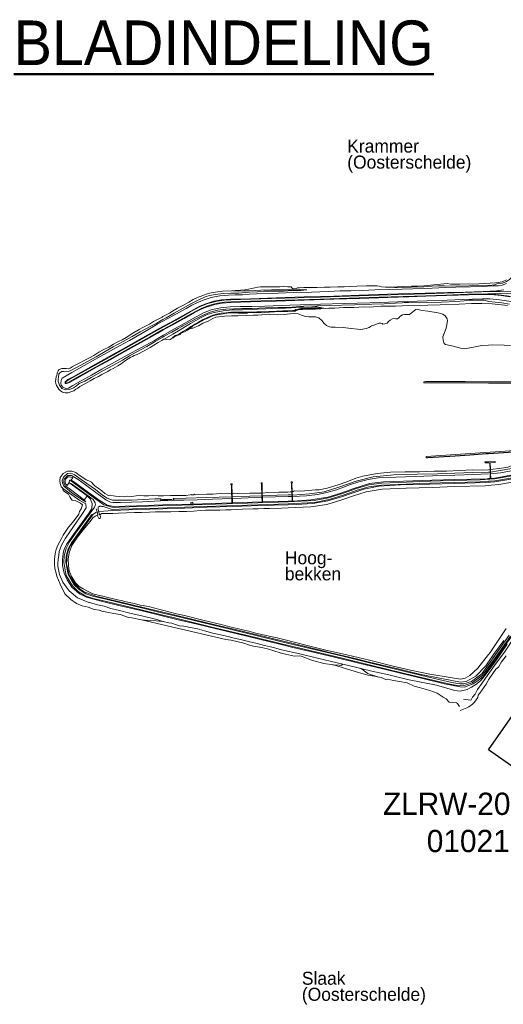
# Model space of a CAD drawing. Header units: metres. Extents: x 68432 to 72035, y 406848 to 409791.
# Tile 1 of 13: x 68432 to 69637, y 407312 to 409764. Entities that reach past the tile are written whole.
import ezdxf

# ---------------------------------------------------------------- set-up
doc = ezdxf.new("R2010")
doc.units = ezdxf.units.M
for name, color, linetype, lineweight in [('B-GEO-OG-OVLIJNOBJ-G', 253, 'Continuous', 0), ('B-GEO-OG-VERH_kntgesl-G', 253, 'Continuous', 0), ('B-GEO-OG-VERH_kntopen-G', 253, 'Continuous', 0), ('BS-Poldernaam', 42, 'Continuous', 35), ('Teksthoogte 5-0mm', 4, 'Continuous', 53), ('TL-2.5mm Tekst', 7, 'Continuous', 25), ('TL-3.5mm Tekst', 3, 'Continuous', 35), ('TL-5.0mm Tekst', 4, 'Continuous', 50)]:
    doc.layers.add(name, color=color, linetype=linetype, lineweight=lineweight)
doc.styles.add('StagCAD', font='StagCAD.ttf')

# ---------------------------------------------------------------- blocks, each defined once
blk = doc.blocks.new('TITEL')
at = {"layer": 'TL-2.5mm Tekst', "style": 'StagCAD', "width": 0.96}
blk.add_attdef('SCHAAL', (0, -5.89), '', height=2.5, dxfattribs=at)
at = {"layer": 'TL-5.0mm Tekst', "style": 'StagCAD', "width": 0.96}
blk.add_attdef('OMSCHRIJVING', (0, 0), '', height=5, dxfattribs=at)
blk = doc.blocks.new('poldernaam')
at = {"layer": 'BS-Poldernaam', "style": 'StagCAD'}
blk.add_attdef('POLDER', (0, 0), '', height=3.25, dxfattribs=at)

msp = doc.modelspace()

# ---------------------------------------------------------------- linework, layer by layer
at = {"color": 1, "lineweight": -3}
msp.add_lwpolyline([(70059.481, 408602.442), (70442.025, 408334.581), (69982.59, 407678.441), (69600.046, 407946.301)], close=True, dxfattribs=at)
at = {"layer": 'B-GEO-OG-OVLIJNOBJ-G'}
for points in [[(69671.264, 409155.264), (69671.56, 409148.16), (69671.152, 409143.456), (69669.808, 409137.088), (69661.296, 409125.664), (69652.936, 409117.248), (69644.88, 409112.096), (69635.544, 409107.904), (69626.48, 409107.04), (69620.752, 409105.92), (69615, 409103.808), (69608.64, 409102.624), (69594.352, 409102.304)], [(68789.268, 409013.136), (68814.08, 409026.304), (68847.056, 409044.736), (68861.552, 409053.056), (68871.696, 409058.176), (68889.56, 409065.92), (68909.696, 409072.288), (68930.752, 409076.64), (68952.544, 409078.208), (68969.048, 409079.04), (68987.24, 409079.232), (69005.072, 409080.576), (69022.704, 409081.216), (69076.744, 409083.04), (69114.856, 409084.288), (69159.144, 409085.696), (69200.656, 409086.976), (69231.104, 409088.576), (69257.408, 409089.152), (69285.952, 409090.016), (69317.464, 409091.104), (69354.272, 409092.256), (69385.376, 409093.248), (69412.224, 409094.144), (69439.968, 409095.04), (69460.264, 409095.584), (69493.472, 409096.896), (69519.064, 409097.568), (69555.232, 409098.784), (69584.672, 409099.936), (69611.792, 409100.992), (69625.408, 409101.312), (69634.528, 409102.816), (69645.4, 409107.2)], [(69224.896, 409098.752), (69241.16, 409099.072), (69272.336, 409100.064), (69296.296, 409101.088), (69314.376, 409100.864), (69323.032, 409101.344), (69328.288, 409100.224), (69333.464, 409098.592), (69343.48, 409097.888), (69359.92, 409098.304), (69372.848, 409098.944), (69388.936, 409099.52), (69408.44, 409100.416), (69423.24, 409100.8), (69438.912, 409101.312), (69456.152, 409102.976), (69471.256, 409104.8), (69489.104, 409105.984), (69497.648, 409106.752), (69506.528, 409105.216), (69515.256, 409105.024), (69529.168, 409105.504), (69550.048, 409105.888), (69561.592, 409105.728), (69576.64, 409106.208), (69590.608, 409107.424), (69604.64, 409108), (69617.576, 409108.416), (69624.792, 409109.504), (69634.528, 409111.264), (69645.408, 409116.352)], [(69594.352, 409102.304), (69510.397, 409100.666), (69491.104, 409101.056), (69474.376, 409101.44), (69459.208, 409100.192), (69439.576, 409098.848), (69408.568, 409097.728), (69387.232, 409097.056), (69373.056, 409096.48), (69359.512, 409098.304)], [(68789.268, 409017.385), (68797.112, 409021.888), (68817.048, 409033.312), (68838.232, 409044.96), (68857.056, 409055.712), (68878.312, 409066.496), (68894.568, 409073.952), (68904.872, 409077.472), (68919.48, 409079.84), (68939.56, 409082.336), (68958.568, 409082.88), (68978.008, 409083.328), (69003.864, 409085.312), (69024.656, 409086.592), (69040.48, 409088.032), (69052.4, 409088.032), (69071.904, 409087.936), (69090.888, 409088.128), (69110.696, 409089.312), (69120.896, 409088.928), (69132.48, 409089.824), (69147.552, 409091.392)], [(68805.744, 409000), (68813.552, 409004.352), (68841.752, 409020.064), (68867.784, 409034.816), (68884.816, 409043.488), (68899.04, 409049.216), (68918.68, 409055.136), (68936.56, 409058.464), (68957.744, 409059.776), (69007.712, 409061.376), (69071.424, 409063.456), (69141.248, 409065.824), (69215.088, 409068.128), (69278.744, 409070.144), (69349.312, 409072.544), (69401.592, 409074.176), (69443.816, 409075.616), (69495.968, 409077.312), (69524.432, 409078.272), (69551.8, 409078.944), (69572.768, 409079.712), (69595.16, 409079.808), (69614.32, 409078.88), (69632.048, 409077.088), (69653.672, 409074.24)], [(68960.408, 409088.608), (68937.672, 409087.68), (68924.928, 409086.528), (68909.728, 409083.712), (68896.568, 409080.448), (68884.776, 409075.648), (68876.896, 409072.704), (68864.888, 409067.104), (68853.776, 409060.224), (68840.712, 409053.024), (68825.608, 409045.44), (68813.416, 409038.336)], [(69442.872, 409083.104), (69401.336, 409082.016), (69349.048, 409080.416), (69278.456, 409078.016), (69214.824, 409075.936), (69140.984, 409073.664), (69071.16, 409071.264), (69007.456, 409069.28), (68957.216, 409067.744), (68935.136, 409066.272), (68916.368, 409062.784), (68896.032, 409056.608), (68881.224, 409050.624)], [(68960.408, 409088.608), (68970.392, 409089.344), (68982.152, 409090.24), (68993.392, 409091.52), (69002.6, 409093.088), (69009.568, 409094.592), (69017.92, 409096.608), (69025.432, 409097.728), (69032.128, 409098.752), (69035.28, 409098.72), (69039.896, 409098.464), (69048.872, 409098.976), (69067.04, 409098.624), (69080.456, 409098.784), (69090.56, 409099.328), (69100.264, 409099.008), (69106.08, 409098.752), (69108.744, 409098.656), (69109.6, 409098.528), (69109.824, 409098.016), (69109.928, 409096.992), (69111.096, 409095.424), (69112.2, 409094.496), (69114.52, 409094.176), (69121.296, 409095.008), (69124.784, 409095.904), (69129.552, 409096.096), (69140.464, 409096.832), (69158.544, 409096.832), (69173.488, 409097.216), (69191.808, 409097.728), (69206.128, 409098.272), (69224.896, 409098.752)], [(69147.552, 409091.392), (69140.712, 409091.584), (69130.016, 409091.584), (69109.376, 409091.168), (69085.096, 409090.976), (69059.776, 409091.04), (69033.232, 409090.656), (69018.736, 409089.76), (69003.232, 409089.056), (68992.224, 409088.64), (68977.208, 409088.064), (68963.272, 409088.832)], [(69638.624, 409090.944), (69619.952, 409088.576), (69586.664, 409087.488), (69542.4, 409085.824), (69498.456, 409084.704), (69442.872, 409083.104)], [(69593.648, 409081.536), (69611.064, 409080.32), (69627.072, 409078.752), (69650.904, 409075.872), (69674.8, 409072.512), (69702.536, 409069.024), (69733.816, 409064.704), (69748.488, 409062.048), (69753.262, 409060.453), (69761.952, 409054.944), (69772.216, 409043.136), (69776.104, 409033.632), (69778.664, 409022.752)], [(68828.48, 409000), (68864.808, 409020.064), (68890.688, 409033.824), (68909.616, 409041.44), (68932.96, 409046.752), (68956.56, 409049.184), (68982.16, 409049.632), (69010.568, 409050.144), (69043.384, 409050.656), (69105.456, 409052.832), (69181.44, 409055.36), (69240.976, 409057.472), (69305.392, 409059.36), (69374.712, 409061.536), (69446.888, 409064.096), (69497.088, 409065.728), (69535.472, 409066.912), (69585.08, 409069.12), (69603.56, 409068.864), (69627.528, 409066.048), (69663.008, 409061.28)], [(69652.96, 409055.36), (69633.248, 409058.88), (69617.352, 409060.64), (69600.912, 409062.176), (69588.44, 409065.568), (69571.968, 409065.888), (69551.712, 409065.248), (69539.512, 409064), (69518.736, 409062.304), (69483.176, 409060.736), (69447.192, 409060.032), (69427.704, 409059.168), (69400.872, 409059.872), (69390.344, 409059.712), (69385.096, 409058.56), (69368.976, 409057.856), (69340.024, 409056.544), (69309.92, 409055.264), (69267.584, 409054.144), (69234.624, 409053.312), (69203.856, 409052.576), (69173.536, 409051.328), (69140.368, 409050.464), (69111.376, 409048.48), (69076.488, 409047.744), (69044.96, 409046.56), (69011.376, 409045.184), (68986.968, 409044.64), (68986.472, 409044.48)], [(69647.4, 409051.904), (69609.864, 409056.096), (69583.848, 409057.472), (69558.232, 409057.088), (69527.64, 409055.648), (69480.032, 409054.24), (69449.176, 409053.12), (69401.712, 409052.64), (69368.688, 409050.816), (69332.248, 409050.528), (69304.44, 409048.256), (69289.496, 409048.576), (69264.44, 409047.68), (69239.08, 409047.072), (69217.848, 409045.856), (69202.552, 409046.016), (69193.824, 409045.152), (69189.752, 409045.504), (69182.576, 409044.096), (69169.56, 409043.552), (69159.416, 409043.552), (69145.68, 409042.976), (69136.912, 409042.656), (69129.488, 409042.752), (69123.816, 409040.672), (69122.016, 409039.84), (69120.512, 409039.616), (69118.6, 409037.856), (69113.6, 409038.016), (69100.824, 409037.344)], [(68789.268, 409024.645), (68797.584, 409029.024), (68805.272, 409033.28), (68809.96, 409036), (68813.256, 409038.24), (68813.363, 409038.377)], [(68881.224, 409050.624), (68807.922, 409010.326), (68789.368, 409000)], [(68986.472, 409044.48), (68965.784, 409044), (68945.92, 409043.552), (68925.464, 409040.48), (68907.312, 409035.52), (68887.448, 409027.552), (68874.136, 409020.384), (68857.232, 409011.648), (68839.104, 409001.408), (68836.208, 409000)], [(68845.16, 409000), (68858.104, 409007.84), (68884.816, 409022.752), (68899.32, 409030.176), (68916.672, 409035.136), (68939.16, 409039.424), (68962.632, 409041.472), (68987.624, 409041.312), (69011.936, 409042.464), (69024.608, 409043.392), (69045.784, 409044.416), (69059.04, 409044.864), (69070.328, 409045.792), (69081.824, 409045.664), (69094.512, 409045.696), (69109.168, 409046.208), (69120, 409047.2), (69130.104, 409047.776), (69139.784, 409047.936), (69153.048, 409047.616), (69160.024, 409047.808), (69168.336, 409048.928), (69173.296, 409048.896), (69189.264, 409045.408)], [(69189.656, 409045.472), (69159.864, 409045.312), (69144.696, 409044.864), (69133.08, 409044.448), (69125.792, 409043.296), (69120.112, 409042.08), (69117.728, 409040.544), (69112.736, 409040.256), (69100.472, 409039.328), (69087.312, 409038.784), (69072.584, 409038.4), (69053.328, 409037.408), (69033.744, 409036.416), (69022.856, 409036.352), (69013.616, 409035.776), (69000.712, 409035.584), (68989.704, 409035.328), (68976.736, 409035.584), (68958.728, 409035.392), (68946.16, 409034.368), (68934.008, 409032.896), (68922.432, 409030.432), (68911.584, 409027.328), (68900.056, 409022.272), (68887.784, 409017.024), (68877.56, 409011.136), (68868.624, 409006.208), (68860.856, 409001.184), (68859.112, 409000)], [(68998.936, 409033.44), (68985.176, 409033.408), (68976.664, 409033.536), (68968.12, 409033.76), (68958.816, 409033.728), (68948.408, 409033.024), (68939.632, 409031.776), (68928.944, 409030.016), (68919.696, 409028.032), (68911.2, 409025.632), (68901.216, 409021.12), (68893.144, 409017.568), (68885.312, 409013.152), (68872.328, 409006.24), (68863.68, 409001.344), (68862, 409000)], [(68873.56, 409000), (68877.632, 409002.016), (68889.048, 409008.032), (68901.552, 409013.12), (68913.784, 409019.68), (68921.432, 409022.976), (68928.872, 409024.352), (68942.36, 409025.664), (68960.32, 409026.656), (68975.88, 409026.496), (68996.496, 409027.168), (69014.976, 409028.192), (69025.288, 409028.128), (69035.48, 409029.216), (69054.744, 409029.952), (69074.84, 409029.44), (69091.16, 409029.856), (69106.336, 409031.872), (69117.936, 409032.352), (69125.768, 409031.68), (69134.448, 409028.288), (69144.088, 409024.608), (69152.504, 409023.808), (69160.448, 409024.352), (69169.624, 409024.48), (69177.792, 409021.6), (69185.144, 409015.2), (69191.2, 409007.264), (69196.448, 409002.368), (69201.952, 409000)], [(69100.824, 409037.344), (69085.264, 409037.12), (69067.256, 409036.544), (69054.512, 409035.936), (69049.872, 409035.36), (69042.176, 409034.912), (69037.44, 409034.08), (69030.056, 409034.72), (69023.552, 409034.592), (69013.864, 409034.144), (69002.312, 409034.624), (69000.92, 409034.016), (68998.936, 409033.44)], [(69306.704, 409000), (69309.12, 409001.504), (69317.072, 409003.968), (69323.328, 409006.784), (69327.768, 409008.128), (69332.472, 409008), (69335.048, 409007.264), (69337.464, 409006.24), (69342.312, 409006.496), (69347.568, 409008.128), (69351.616, 409012.48), (69355.12, 409015.584), (69360.84, 409019.104), (69366.384, 409020.064), (69369.08, 409019.072), (69373.44, 409019.232), (69377.336, 409021.952), (69378.36, 409023.616), (69379.336, 409025.152), (69386.288, 409028.736), (69391.224, 409029.92), (69397.4, 409029.952), (69402.84, 409029.824), (69406.784, 409032.064), (69412.312, 409037.28), (69419.144, 409042.074), (69422.856, 409042.784), (69427.744, 409041.664), (69434.928, 409039.584), (69448.928, 409037.888), (69474.92, 409033.92), (69486.618, 409030.675), (69492.136, 409026.944), (69497.641, 409018.741), (69497.864, 409014.208)], [(68743.984, 409000), (68755.792, 409006.208), (68765.832, 409012.256), (68770.928, 409014.848), (68779.328, 409019.36), (68787.264, 409023.584), (68789.268, 409024.645)], [(68757.84, 409000), (68773.928, 409008.736), (68789.268, 409017.385)], [(68765.568, 409000), (68768.176, 409001.536), (68775.138, 409005.523), (68789.268, 409013.136)], [(69497.864, 409014.208), (69495.392, 409000)], [(68789.268, 408973.68), (68770.264, 408962.88), (68748.944, 408950.304), (68722.608, 408935.84), (68705.64, 408926.88), (68688.184, 408916.096), (68664.712, 408902.912), (68640.768, 408890.208), (68610.808, 408873.248), (68594.824, 408864.256), (68580.768, 408857.792), (68573.968, 408852.16), (68566.224, 408847.2), (68556.312, 408843.168), (68546.52, 408842.112), (68537.464, 408845.824), (68531.552, 408853.856), (68528.576, 408863.488), (68527.904, 408869.44), (68529.048, 408873.44), (68529.56, 408881.888), (68532.576, 408885.056), (68537.104, 408887.936), (68541.256, 408888.288), (68544.728, 408886.784), (68553.872, 408887.84), (68559.896, 408890.848), (68582.968, 408903.264), (68603.144, 408913.952), (68622.568, 408924.832), (68645.568, 408938.144), (68665.392, 408949.088), (68690.096, 408962.4), (68712.832, 408975.264), (68732.632, 408986.784)], [(68765.568, 409000), (68737.784, 408983.648), (68706.088, 408965.472), (68681.184, 408952.032), (68634.872, 408926.24), (68593.128, 408902.88), (68562.048, 408885.344), (68538.024, 408871.072), (68535.32, 408865.92), (68534.536, 408858.688), (68536.056, 408853.664), (68540.264, 408848.864), (68546.96, 408845.92), (68554.248, 408846.752), (68564.664, 408852.832), (68584.072, 408864.064), (68611.296, 408879.072), (68636.8, 408893.504), (68662.448, 408907.808), (68700.552, 408928.832), (68767.84, 408965.568), (68789.268, 408977.786)], [(68789.268, 408999.944), (68772.52, 408990.624), (68731.088, 408967.36), (68690.104, 408944.608), (68655.184, 408925.024), (68621.52, 408906.304), (68590.424, 408888.8), (68565.864, 408875.104), (68552.6, 408867.872), (68547.88, 408864.064), (68546.648, 408863.264), (68546.02, 408862.81), (68545.744, 408862.496), (68545.476, 408861.921), (68545.376, 408860.736), (68545.536, 408859.424), (68545.873, 408858.752), (68546.152, 408858.464), (68546.704, 408858.09), (68547.888, 408857.728), (68548.787, 408857.684), (68549.216, 408857.792), (68556.192, 408860.768)], [(68553.336, 408894.816), (68557.84, 408896), (68563.432, 408899.488), (68570.816, 408903.52), (68580.584, 408909.024), (68593.016, 408915.552), (68606.008, 408922.4), (68616.88, 408927.936), (68629.656, 408936.192), (68640.728, 408942.304), (68654.184, 408948.96), (68666.48, 408956.128), (68675.288, 408960.864), (68680.52, 408963.2), (68687.8, 408966.72), (68697.632, 408972.384), (68704.632, 408976.64), (68707.856, 408979.52), (68714.208, 408983.36), (68730.016, 408992.352), (68737.472, 408996.576), (68743.984, 409000)], [(68556.376, 408860.896), (68569.648, 408868.096), (68594.288, 408881.856), (68625.416, 408899.328), (68659.048, 408918.048), (68694.032, 408937.664), (68734.944, 408960.416), (68776.448, 408983.68), (68789.268, 408990.822)], [(68732.632, 408986.784), (68750.232, 408995.872), (68757.84, 409000)], [(68789.368, 409000), (68789.268, 408999.944)], [(68789.268, 408990.822), (68805.744, 409000)], [(68789.268, 408977.786), (68816.544, 408993.408), (68828.48, 409000)], [(68836.208, 409000), (68826.784, 408995.424), (68811.36, 408986.176), (68792.568, 408975.552), (68789.268, 408973.68)], [(68792.088, 408968.48), (68813.52, 408980.768), (68832.104, 408992.096), (68845.16, 409000)], [(68853.896, 408993.248), (68850.088, 408991.04), (68844.44, 408987.52), (68839.224, 408985.216), (68834.84, 408983.04), (68832.8, 408980.48), (68827.424, 408978.464), (68818.888, 408975.296), (68815.024, 408971.936), (68807.552, 408967.648), (68804.528, 408966.912), (68798.72, 408967.36), (68794.368, 408968.672), (68792.09, 408968.462)], [(68859.112, 409000), (68852.128, 408995.264), (68845.168, 408990.784), (68840.592, 408988.16), (68834.136, 408984.352), (68826.048, 408979.648), (68820.112, 408977.472), (68807.84, 408967.808)], [(68862, 409000), (68857.024, 408996.032), (68853.896, 408993.248)], [(68862.176, 408995.584), (68853.896, 408993.248)], [(68862.176, 408995.584), (68864.089, 408996.079), (68866.632, 408996.759), (68867.872, 408997.184), (68869.799, 408998.041), (68873.56, 409000)], [(69201.952, 409000), (69204.184, 408999.04), (69208.703, 408998.074), (69218.248, 408998.368), (69238.264, 408997.856), (69258.2, 408994.656), (69274.16, 408993.12), (69281.8, 408992.672), (69287, 408993.344), (69295.856, 408995.168), (69303.056, 408997.728), (69306.704, 409000)], [(69495.392, 409000), (69494.624, 408995.616), (69486.752, 408974.336), (69487.016, 408966.272), (69489.816, 408958.014), (69492.904, 408955.488), (69512.08, 408951.424), (69521.416, 408948.541), (69533.872, 408944.914), (69540.136, 408944.512), (69562.584, 408948.928), (69584.136, 408952.832), (69600, 408953.728)], [(68789.268, 408967.209), (68786.456, 408965.472), (68777.4, 408960.352), (68766.776, 408953.568), (68757.48, 408947.776), (68742.16, 408939.424), (68725.184, 408930.592), (68717.968, 408927.616), (68713.816, 408925.088), (68709.456, 408923.36), (68702.52, 408919.296), (68693.872, 408913.824), (68684.808, 408907.264), (68676.8, 408902.4), (68665.4, 408895.36), (68658.136, 408891.872), (68651.568, 408888.256), (68646.688, 408885.472), (68637.304, 408880.256), (68628.512, 408875.872), (68618.088, 408870.784), (68607.552, 408865.088), (68596.088, 408857.92), (68582.56, 408850.368), (68576.856, 408846.848), (68572.6, 408843.776), (68566.992, 408839.936), (68559.928, 408837.248), (68552.992, 408835.168), (68545.544, 408834.848), (68539.4, 408836.16), (68534.448, 408839.584), (68530.12, 408844.128), (68527.352, 408848.032), (68524.344, 408853.504), (68522.584, 408857.856), (68521.68, 408863.488), (68522.024, 408869.152), (68523.256, 408874.368), (68524.616, 408878.848), (68526.016, 408882.496), (68525.92, 408883.072), (68525.8, 408884.896), (68528.064, 408889.504), (68531.088, 408893.024), (68537.136, 408895.2), (68541.888, 408895.36)], [(68792.09, 408968.462), (68791.24, 408968.384), (68789.268, 408967.209)], [(69600, 408953.728), (69610.64, 408954.336)], [(69610.64, 408954.336), (69639.672, 408953.6), (69654.848, 408952.48)], [(68541.888, 408895.36), (68547.938, 408895.289), (68553.336, 408894.816)], [(69897.936, 408837.024), (69876.92, 408837.12), (69861.216, 408837.664), (69839.488, 408839.072), (69809.376, 408842.208), (69686.152, 408858.816), (69681.56, 408859.2), (69600, 408859.296), (69439.04, 408859.52), (69439.08, 408862.298), (69443.224, 408862.304), (69443.304, 408862.88)], [(69443.24, 408862.336), (69489.336, 408862.272), (69542.464, 408862.24), (69600, 408862.08), (69605.688, 408862.08), (69681.32, 408861.952), (69685.72, 408861.696), (69714.32, 408857.824), (69766.008, 408850.944), (69809.96, 408844.96), (69834.04, 408842.304), (69857.616, 408840.704), (69878.272, 408839.968), (69893.288, 408839.84)], [(69443.248, 408862.912), (69542.472, 408862.784), (69600, 408862.656), (69605.704, 408862.656), (69681.376, 408862.528), (69685.8, 408862.272), (69714.4, 408858.4), (69766.064, 408851.552), (69810.04, 408845.536), (69834.104, 408842.88), (69857.648, 408841.28), (69878.272, 408840.544), (69893.272, 408840.448)], [(69901.856, 408727.744), (69888.872, 408727.264), (69861.512, 408724.768), (69827.816, 408719.776), (69780.032, 408710.624), (69690.904, 408692.768), (69517.864, 408681.248), (69444.832, 408676.288), (69445.048, 408672.896), (69449.56, 408673.248)], [(69897.16, 408725.024), (69881.16, 408723.84), (69861.392, 408722.08), (69845.8, 408719.84), (69806.352, 408713.12), (69778.96, 408707.52), (69735.248, 408698.912), (69694.92, 408690.784), (69691.024, 408690.048), (69686.696, 408689.504), (69637.984, 408686.336), (69600, 408683.84), (69594.856, 408683.488), (69553.864, 408680.8), (69517.136, 408678.304), (69449.384, 408673.92)], [(69897.208, 408724.256), (69881.248, 408723.072), (69861.504, 408721.312), (69845.92, 408719.104), (69806.52, 408712.384), (69779.12, 408706.752), (69735.392, 408698.144), (69695.064, 408690.048), (69691.144, 408689.28), (69686.76, 408688.704), (69638.024, 408685.536), (69600, 408683.04), (69594.896, 408682.72), (69553.936, 408680.032), (69517.184, 408677.568), (69449.408, 408673.184)], [(69902.718, 408703.519), (69886.328, 408702.944), (69849.224, 408696.544), (69814.968, 408687.968), (69788.104, 408682.816), (69762.064, 408675.392), (69741.008, 408669.632), (69719.184, 408665.568), (69712.248, 408662.368), (69692.984, 408659.04), (69669.192, 408656.832), (69648.92, 408649.984), (69627.336, 408646.816), (69611.928, 408644.64), (69605.26, 408643.724)], [(69902.752, 408695.424), (69881.44, 408693.248), (69819.072, 408680.448), (69760.704, 408668.448), (69708.416, 408656.128), (69663.184, 408647.392), (69624.64, 408640.512), (69605.431, 408637.4)], [(69902.968, 408690.336), (69851.456, 408681.184), (69779.752, 408664.8), (69706.704, 408650.08), (69629.824, 408635.552), (69605.551, 408633.136)], [(69037.423, 408563.423), (69100.96, 408565.12), (69124.648, 408565.952), (69157.688, 408568.064), (69199.736, 408574.976), (69232.28, 408584.896), (69264.864, 408596.8), (69304.152, 408608.704), (69338.536, 408613.12), (69388.288, 408614.56), (69458.8, 408617.28), (69516.528, 408618.816), (69596.984, 408621.024), (69600, 408621.344), (69610.248, 408621.824), (69625.256, 408624.128), (69673.536, 408633.184), (69732.696, 408644.832), (69789.536, 408655.968), (69862.424, 408670.592), (69903.527, 408677.562)], [(69603.536, 408660.864), (69600, 408660.736), (69591.704, 408660.48), (69591.48, 408663.072), (69600, 408663.296)], [(69604.928, 408660.864), (69616.656, 408661.248), (69616.576, 408663.776), (69600, 408663.328)], [(69868.418, 408660.84), (69823, 408652.256), (69771.296, 408643.072), (69711.04, 408630.016), (69641.328, 408617.184), (69615.872, 408613.504), (69605.552, 408612.512), (69600, 408612.352)], [(69604.64, 408622.24), (69604.096, 408641.632), (69603.632, 408660.832)], [(69605.26, 408643.724), (69604.824, 408660.896)], [(68538.839, 408598.154), (68535.976, 408601.024), (68534.616, 408603.808), (68533.36, 408609.216), (68532.512, 408616.448), (68533.456, 408623.712), (68540.576, 408634.048), (68551.328, 408639.744), (68562.344, 408639.808), (68571.872, 408636.16), (68580.208, 408629.792), (68589.648, 408623.872), (68598.336, 408618.272), (68604.952, 408615.488), (68610.88, 408612.096), (68615.512, 408607.808), (68620.192, 408602.592), (68628.144, 408597.472), (68636.848, 408590.784), (68644.464, 408583.872), (68653.976, 408579.488), (68659.576, 408580.288), (68665.088, 408578.528), (68671.184, 408577.184), (68680.744, 408576.832), (68692.36, 408575.904), (68701.72, 408577.152), (68711.576, 408576.864), (68722.216, 408578.112), (68731.128, 408578.912), (68741.552, 408578.4), (68753.488, 408578.56), (68764.136, 408579.456), (68777.224, 408578.688), (68789.268, 408578.606), (68790.88, 408578.624), (68807.968, 408579.2), (68822.512, 408578.88), (68846.448, 408579.264), (68857.048, 408580.8), (68859.288, 408582.048), (68859.984, 408581.152), (68865.824, 408580.896), (68868.2, 408582.688), (68871.024, 408581.248), (68878.824, 408581.344), (68898.632, 408582.24), (68913.632, 408582.848), (68922.896, 408583.04), (68934.56, 408583.968)], [(69111.436, 408588.19), (69113.728, 408588.928), (69115.88, 408591.04), (69132.872, 408589.76), (69151.04, 408591.328), (69169.696, 408593.504), (69178.088, 408593.28), (69198.504, 408597.12), (69225.536, 408606.112), (69247.24, 408613.44), (69269.448, 408622.336), (69287.472, 408627.776), (69323, 408633.792), (69356.296, 408637.44), (69392.352, 408638.272), (69428.616, 408637.888), (69465.32, 408639.552), (69496.112, 408639.84), (69560.616, 408642.784), (69585.24, 408642.144), (69600, 408643.36), (69603.672, 408643.648)], [(69111.856, 408580.48), (69112.664, 408580.32), (69154.088, 408583.424), (69190.896, 408588.096), (69225.304, 408598.944), (69270.408, 408615.104), (69312.6, 408626.08), (69364.848, 408630.304), (69423.44, 408632.192), (69472.92, 408633.024), (69516.24, 408634.528), (69561.576, 408636.672), (69600, 408637.184), (69603.888, 408637.248)], [(69604.936, 408643.68), (69605.26, 408643.724)], [(69605.088, 408637.344), (69605.431, 408637.4)], [(69605.431, 408637.4), (69605.26, 408643.724)], [(69605.551, 408633.136), (69605.431, 408637.4)], [(68592.99, 408567.784), (68597.304, 408563.424), (68593.92, 408564.736), (68581.92, 408572.512), (68566.008, 408583.488), (68542.168, 408602.752), (68538.928, 408610.368), (68538.52, 408615.68), (68541.856, 408625.088), (68551.808, 408633.952), (68559.576, 408634.72), (68568.04, 408631.744), (68580.04, 408623.136), (68599.256, 408608.896), (68620.92, 408594.208), (68639.096, 408579.904), (68650.336, 408572.32), (68663.496, 408567.872), (68685.2, 408567.488), (68710.704, 408567.904), (68740.704, 408569.504), (68768.944, 408570.816), (68783.568, 408570.848), (68784.56, 408570.88), (68783.568, 408568.704), (68783.495, 408568.272), (68783.592, 408568.029), (68783.712, 408567.885), (68784.066, 408567.64), (68784.415, 408567.489), (68785.261, 408567.262), (68786.21, 408567.119), (68787.944, 408567.008), (68789.268, 408566.98), (68798.105, 408566.955)], [(68798.105, 408566.955), (68783.04, 408565.888), (68738.008, 408563.584), (68683.744, 408562.08), (68665, 408561.76), (68658.659, 408562.638), (68646.984, 408568.352), (68625.424, 408584), (68596.528, 408605.568), (68577.728, 408619.104), (68561.744, 408629.024), (68552.52, 408628.672), (68543.352, 408620.032), (68541.992, 408615.296), (68542.072, 408612.8), (68543.184, 408608.16), (68545.808, 408603.52), (68555.256, 408596.672), (68576.336, 408580.864), (68590.432, 408570.368), (68592.99, 408567.784)], [(68555.632, 408611.616), (68555.649, 408611.601)], [(68555.649, 408611.601), (68560.4, 408607.328), (68600.392, 408578.208), (68600.443, 408578.159)], [(68858.896, 408557.824), (68789.268, 408555.906), (68723.16, 408553.472), (68667.008, 408551.456), (68650.144, 408555.008), (68630.248, 408567.392), (68594.368, 408593.216), (68569.6, 408611.584), (68561.472, 408617.344), (68560.65, 408617.314)], [(68629.824, 408539.68), (68664.704, 408542.208), (68723.824, 408544.512), (68789.268, 408546.345), (68842.752, 408547.904), (68899.448, 408550.176), (68963.112, 408551.648), (69031.584, 408553.952), (69101.072, 408556.256), (69120.768, 408557.12), (69162.536, 408559.488), (69199.864, 408566.048), (69234.176, 408575.744), (69263.12, 408586.112), (69289.584, 408595.136), (69326.864, 408602.688), (69381.368, 408605.76), (69453.368, 408607.392), (69516.744, 408609.088), (69592.232, 408611.424), (69600, 408612.32)], [(69669.664, 408614.112), (69625.984, 408606.848), (69606.808, 408604.608), (69600, 408604.352), (69592.272, 408603.616), (69516.672, 408601.44), (69459.832, 408599.2), (69395.04, 408597.824), (69335.216, 408595.04), (69295.296, 408588.224), (69264.192, 408578.592), (69232.688, 408567.328), (69197.48, 408557.184), (69157.904, 408551.008), (69101.224, 408548.16), (69084.368, 408547.936), (69055.104, 408547.264), (69040.944, 408546.464), (69026.64, 408545.728), (69013.08, 408545.824), (68987.696, 408545.12), (68971.976, 408544.384), (68959.384, 408543.808), (68946.072, 408543.296), (68931.312, 408542.656), (68914.688, 408542.464), (68895.304, 408542.336), (68882.472, 408541.6), (68865.68, 408540.512), (68848.584, 408539.776), (68829.184, 408539.776), (68808.552, 408538.88), (68789.268, 408538.722), (68770.856, 408538.4), (68755.416, 408537.44), (68735.872, 408536.896), (68718.12, 408536.64), (68698.624, 408535.84), (68678.864, 408535.296), (68664.344, 408534.592), (68650.592, 408534.624), (68636.472, 408534.4), (68632, 408530.688), (68633.624, 408526.528), (68632.752, 408522.144)], [(69036.112, 408608.096), (69036.744, 408608.096), (69036.592, 408610.848), (69033.824, 408610.656), (69033.976, 408608.096), (69034.792, 408608)], [(69109.68, 408610.24), (69108.736, 408610.272), (69108.768, 408612.992), (69111.6, 408613.152), (69111.688, 408610.368), (69110.688, 408610.272)], [(69111.832, 408577.056), (69146.752, 408578.688), (69174.032, 408581.728), (69197.544, 408586.464), (69221.728, 408593.312), (69256.928, 408606.272), (69277.128, 408613.088), (69300.288, 408618.816), (69325.16, 408623.296), (69369.064, 408625.088), (69417.544, 408626.496), (69460.728, 408628.256), (69516.344, 408629.952), (69563.488, 408631.424), (69600, 408632.896)], [(69605.551, 408633.136), (69605.392, 408633.12)], [(69605.856, 408622.24), (69605.551, 408633.136)], [(68538.839, 408598.154), (68540.376, 408593.088), (68540.992, 408591.232), (68542.576, 408590.272), (68554.224, 408582.24), (68557.56, 408575.52), (68560.104, 408571.424), (68562.808, 408567.776), (68570.744, 408567.072), (68583.648, 408559.872), (68588.624, 408555.936), (68585.72, 408545.632), (68581.632, 408539.008), (68579.392, 408532.992), (68570.392, 408520.16), (68560.856, 408508), (68554.208, 408500.128), (68547.584, 408490.816), (68540.608, 408480.192), (68537.208, 408473.536), (68527.632, 408455.36), (68523.648, 408444.416), (68520.832, 408434.592), (68519.088, 408420.8), (68519.072, 408407.712), (68519.944, 408397.792), (68522.592, 408389.376), (68525.072, 408378.656), (68533.256, 408358.208), (68544.936, 408334.304), (68559.4, 408320.416), (68573.64, 408310.624), (68587.928, 408304.288), (68603.16, 408300.8), (68617.856, 408295.04), (68630.32, 408293.376), (68637.272, 408291.616), (68649.4, 408289.024), (68666.76, 408285.056), (68682.624, 408282.912), (68703.24, 408275.328), (68712.064, 408274.432), (68736, 408269.984)], [(68527.592, 408409.92), (68528.144, 408420.16), (68529.544, 408430.336), (68530.736, 408439.808), (68536.88, 408455.712), (68546.496, 408473.376), (68566.696, 408502.208), (68587.112, 408531.968), (68597.896, 408548.736), (68596.88, 408558.24), (68581.856, 408567.008), (68542.016, 408594.816), (68539.136, 408597.856), (68538.839, 408598.154)], [(68538.832, 408598.176), (68538.839, 408598.154)], [(68961.216, 408605.632), (68961.72, 408605.632), (68961.456, 408608.576), (68958.736, 408608.448), (68958.784, 408605.632), (68959.608, 408605.664)], [(68960.393, 408583.457), (68959.704, 408605.632)], [(68961.795, 408583.571), (68961.12, 408605.664)], [(69035.811, 408574.748), (69034.816, 408608.032)], [(69036.77, 408585.259), (69036.088, 408608.064)], [(69036.77, 408585.259), (69049.136, 408586.336), (69078.144, 408587.584), (69100.024, 408587.584), (69106.376, 408588.608), (69110.336, 408588.192)], [(69109.704, 408610.24), (69109.68, 408610.24)], [(69110.693, 408580.178), (69109.68, 408610.24)], [(69110.688, 408610.272), (69110.664, 408610.272)], [(69111.436, 408588.19), (69110.688, 408610.272)], [(69111.344, 408588.16), (69111.436, 408588.19)], [(69112.2, 408565.664), (69111.436, 408588.19)], [(68600.443, 408578.159), (68608.328, 408570.528), (68612.648, 408559.648), (68612.48, 408547.136), (68605.728, 408535.968), (68581.376, 408502.688), (68561.984, 408476.352), (68549.104, 408457.568), (68543.08, 408444.608), (68540.304, 408435.52), (68539.072, 408418.112), (68539.008, 408404.768), (68542.856, 408385.792), (68550.328, 408368.992), (68562.424, 408350.784), (68581.232, 408334.432), (68599.12, 408325.792), (68631.648, 408316.672), (68682.384, 408304.832), (68733.944, 408292.544), (68774.12, 408282.592), (68823.96, 408270.688), (68874.4, 408258.656), (68946.776, 408241.024), (69053.256, 408215.776), (69086.952, 408207.68), (69112.592, 408200.64), (69163.768, 408188.8), (69216.368, 408176.48), (69280.6, 408161.216), (69337.408, 408147.392), (69384.416, 408136.16), (69436.816, 408123.744), (69490.792, 408110.624), (69530.104, 408102.496), (69540.864, 408101.696), (69561.736, 408110.688), (69574.504, 408118.304), (69588.224, 408129.6), (69595.392, 408140.16), (69600, 408146.624), (69622.576, 408178.368), (69665.04, 408239.296)], [(68592.99, 408567.784), (68592.984, 408567.776)], [(68600.443, 408578.159), (68592.99, 408567.784)], [(68600.984, 408578.912), (68600.443, 408578.159)], [(68811.856, 408569.28), (68799.664, 408569.28), (68787.008, 408569.088)], [(68798.105, 408566.955), (68801.752, 408566.944), (68810.625, 408566.144), (68813.16, 408566.496), (68815.242, 408567.557), (68815.413, 408567.73)], [(68798.408, 408566.976), (68798.105, 408566.955)], [(68815.413, 408567.73), (68814.344, 408567.744)], [(68960.631, 408575.801), (68897.752, 408573.984), (68847.104, 408572.608), (68814.464, 408571.52), (68816.072, 408569.536), (68816.25, 408569.156), (68816.021, 408568.345), (68815.413, 408567.73)], [(68960.68, 408571.584), (68912.952, 408570.144), (68874.224, 408568.608), (68841.464, 408567.392), (68815.413, 408567.73)], [(68864.138, 408558.049), (68863.992, 408562.304), (68858.912, 408562.144), (68859.064, 408557.728), (68864.144, 408557.888), (68864.138, 408558.049)], [(68934.56, 408583.968), (68960.393, 408583.457)], [(68960.631, 408575.801), (68960.393, 408583.457)], [(68960.424, 408583.456), (68960.393, 408583.457)], [(68960.631, 408575.801), (68960.88, 408575.808)], [(68961.087, 408561.111), (68960.631, 408575.801)], [(68961.795, 408583.571), (68961.624, 408583.552)], [(69035.44, 408585.088), (69005.368, 408584.64), (68973.976, 408584.064), (68968.424, 408585.28), (68963.92, 408583.808), (68961.795, 408583.571)], [(68962.031, 408575.843), (68961.795, 408583.571)], [(68962.158, 408571.69), (68961.88, 408571.68)], [(68961.96, 408575.84), (68962.031, 408575.843)], [(68962.031, 408575.843), (69005.896, 408577.6), (69035.496, 408578.496)], [(68962.158, 408571.69), (68962.031, 408575.843)], [(69035.811, 408574.748), (68984.504, 408572.512), (68962.158, 408571.69)], [(68962.48, 408561.152), (68962.158, 408571.69)], [(69036.151, 408563.384), (68962.48, 408561.152)], [(69035.904, 408574.752), (69035.811, 408574.748)], [(69036.151, 408563.384), (69035.811, 408574.748)], [(69037.423, 408563.423), (69036.151, 408563.384)], [(69036.152, 408563.36), (69036.151, 408563.384)], [(69036.648, 408585.248), (69036.77, 408585.259)], [(69037.08, 408574.883), (69036.77, 408585.259)], [(69036.992, 408574.88), (69037.08, 408574.883)], [(69037.08, 408578.56), (69074.208, 408580.128), (69101.176, 408580.864), (69106.72, 408581.056), (69110.693, 408580.178)], [(69037.08, 408574.883), (69101.096, 408576.864), (69110.798, 408577.055)], [(69037.423, 408563.423), (69037.08, 408574.883)], [(69037.424, 408563.392), (69037.423, 408563.423)], [(69110.798, 408577.055), (69110.693, 408580.178)], [(69110.693, 408580.178), (69110.776, 408580.16)], [(69110.798, 408577.055), (69110.84, 408577.056)], [(69111.184, 408565.6), (69110.798, 408577.055)], [(68864.138, 408558.049), (68864.096, 408558.048)], [(68961.087, 408561.111), (68911.344, 408559.552), (68864.138, 408558.049)], [(68962.48, 408561.152), (68961.087, 408561.111)], [(68961.088, 408561.088), (68961.087, 408561.111)], [(68613.803, 408530.233), (68594.288, 408503.648), (68571.416, 408473.792), (68557.672, 408452.16), (68550.888, 408432.832), (68548.992, 408408.832), (68555.408, 408380.672), (68568.76, 408359.712), (68584.044, 408345.161), (68592.952, 408339.584), (68621.84, 408328.512), (68695.16, 408311.168), (68789.268, 408288.583), (68816.96, 408281.952), (68898.76, 408262.528), (68972.424, 408244.416), (69089.344, 408216.512), (69178.128, 408195.104), (69210.944, 408186.88), (69265, 408173.888), (69300.2, 408165.472), (69346.552, 408154.656), (69375.488, 408147.776), (69428.648, 408134.688), (69487.12, 408123.04), (69530.456, 408114.784), (69544.656, 408116.448), (69568.696, 408128.992), (69593.576, 408155.488), (69600, 408164.736), (69612.824, 408183.232), (69638.376, 408218.56)], [(68632.752, 408522.144), (68629.792, 408522.304), (68627.352, 408526.56), (68625.208, 408530.208), (68620.272, 408528), (68615.008, 408523.424), (68607.6, 408514.56), (68599.856, 408504.928), (68590.592, 408493.344), (68578.848, 408478.464), (68570.4, 408467.552), (68562.672, 408454.688), (68555.6, 408436.352), (68553.424, 408420.576), (68553.632, 408404.928), (68555.832, 408391.872), (68561.552, 408377.344), (68571.2, 408361.376), (68580.68, 408352.864), (68590.384, 408346.496), (68601.616, 408340.896), (68614.88, 408334.688), (68628.112, 408331.2), (68639.608, 408328.288), (68652.224, 408324.992), (68663.048, 408322.4), (68676.36, 408319.84), (68684.808, 408317.408), (68694.24, 408315.424), (68705.136, 408312.8), (68718.408, 408309.952), (68732.368, 408306.528), (68740.176, 408305.12), (68756.808, 408301.888), (68769.048, 408299.008), (68781.296, 408295.648), (68791.896, 408292.544), (68804.008, 408289.152), (68822.872, 408284.736), (68843.272, 408280.384), (68859.328, 408276.224), (68875.672, 408271.968), (68888.368, 408269.024), (68906.32, 408264.832), (68920.592, 408261.344), (68934.352, 408257.664), (68946.52, 408254.88), (68959.64, 408251.424), (68974.16, 408248.352), (68987.88, 408244.928)], [(69538.28, 408072.256), (69555.272, 408069.792), (69556.972, 408070.27), (69559.164, 408074.112), (69560.736, 408077.216), (69566.744, 408084.96), (69573.304, 408096.448), (69583.392, 408111.104), (69593.024, 408124.384), (69615.648, 408156.256), (69641.912, 408192), (69664.312, 408225.856), (69690.104, 408262.624), (69718.808, 408303.264), (69747.728, 408341.76), (69771.6, 408376.128), (69787.032, 408396.896), (69800.68, 408418.432), (69819, 408444.064), (69833.336, 408461.856), (69854.8, 408492.192), (69882.2, 408531.264)], [(68527.592, 408409.92), (68527.502, 408403.641), (68531.836, 408382.271), (68540.214, 408363.435), (68547.968, 408351.68)], [(68547.968, 408351.68), (68555.882, 408341.448), (68576.008, 408324.704), (68604.584, 408312.512), (68606.248, 408312.768), (68626.136, 408306.912), (68642.808, 408303.36), (68659.72, 408297.728), (68681.024, 408292.8), (68706.976, 408286.304), (68740.192, 408278.88), (68770.328, 408271.264), (68790.016, 408265.478)], [(69527.816, 408053.92), (69523.432, 408061.28), (69520.552, 408062.848), (69502.536, 408064.448), (69494.88, 408073.248), (69487.576, 408077.216), (69472.464, 408086.688), (69453.856, 408093.44), (69430.728, 408100.128), (69414.744, 408104.448), (69397.68, 408112.896), (69378.712, 408116), (69363.88, 408118.752), (69348.712, 408121.536), (69344.24, 408121.024), (69333, 408125.856), (69315.984, 408129.248), (69299.96, 408132.192), (69276.336, 408138.816), (69246.752, 408147.872), (69214.128, 408157.344), (69190.32, 408161.056), (69159.352, 408169.184), (69142.504, 408175.52), (69133.6, 408179.424), (69129.792, 408180.32), (69117.432, 408179.072), (69094.376, 408184.128), (69081.344, 408187.104), (69049.576, 408197.664), (69034.937, 408201.09), (69014.996, 408204.042), (69005.208, 408206.208), (68991.056, 408211.616), (68959.264, 408218.72), (68946.24, 408221.088), (68736, 408269.984)], [(68790.016, 408265.478), (68789.268, 408265.649), (68788.944, 408265.696), (68780.008, 408265.952), (68766.016, 408268.16), (68759.032, 408266.976), (68736, 408269.984)], [(68790.016, 408265.478), (68803.624, 408262.368), (68811.464, 408261.376), (68818.296, 408258.528), (68830.232, 408255.104), (68841.352, 408253.6), (68857.896, 408250.688), (68875.552, 408247.008), (68892.608, 408242.304), (68913.64, 408236.256), (68932.992, 408232.128), (68951.688, 408227.744), (68966.36, 408224.16), (68985.736, 408220.064), (69002.448, 408215.936), (69023.872, 408210.976), (69042.432, 408206.048), (69056.824, 408202.656), (69070.168, 408198.752), (69084.536, 408194.912), (69130.112, 408184.832), (69174.592, 408174.432), (69223.648, 408162.688), (69268.696, 408152.192), (69282.484, 408148.779)], [(68790.016, 408265.478), (68790.472, 408265.344)], [(68987.88, 408244.928), (69003.064, 408241.504), (69020.496, 408236.576), (69034.44, 408233.536), (69043.352, 408231.392), (69057.4, 408228.544), (69073.728, 408224.64), (69090.312, 408220.416), (69148.888, 408205.6), (69192.064, 408195.264), (69247.12, 408182.112), (69303.752, 408168.96), (69362.552, 408154.528), (69406.304, 408144.544), (69453.904, 408134.4), (69505.168, 408125.888), (69530.408, 408122.272), (69541.928, 408124.448), (69553.952, 408130.784), (69573.68, 408149.28), (69600, 408183.072), (69604.104, 408188.352), (69644.28, 408247.904)], [(69647.096, 408209.088), (69620.112, 408170.208), (69597.352, 408138.592), (69585.376, 408123.904), (69580.704, 408117.984), (69568.944, 408108.576), (69558.336, 408101.952), (69547.448, 408095.936), (69529.8, 408092.416), (69516.752, 408093.888), (69471.048, 408107.296), (69398.872, 408121.216), (69352.016, 408132.992), (69309.544, 408142.08), (69282.484, 408148.779)], [(69529.448, 408043.808), (69545.992, 408050.624), (69551.075, 408053.212), (69560.496, 408060), (69565.802, 408064.904), (69574.024, 408076.48), (69574.2, 408082.176), (69581.52, 408089.984), (69590.16, 408103.52), (69594.312, 408109.248), (69598.272, 408117.248), (69600, 408119.84), (69603.832, 408124.928), (69619.024, 408146.624), (69625.304, 408151.648), (69632.856, 408164.928), (69644.416, 408179.68)], [(69211.304, 408157.824), (69227.944, 408156.736), (69232.277, 408156.179), (69233.601, 408156.419), (69234.2, 408156.736), (69237.96, 408159.328)], [(69282.484, 408148.779), (69282.456, 408148.8)], [(69326.248, 408127.232), (69317.219, 408129.996), (69305.255, 408133.825), (69299.592, 408136.352), (69293.664, 408140.087), (69286.208, 408145.926), (69282.484, 408148.779)]]:
    msp.add_lwpolyline(points, dxfattribs=at)
at = {"layer": 'B-GEO-OG-VERH_kntgesl-G'}
for points in [[(68792.384, 409000), (68821.44, 409016.192), (68857.128, 409036.256), (68882.144, 409049.504), (68901.016, 409056.96), (68924.096, 409063.04), (68942.064, 409065.536), (68958.224, 409066.336), (69007.56, 409067.84), (69059.52, 409069.44), (69126.048, 409071.648), (69181.536, 409073.408), (69252.832, 409075.712), (69327.728, 409078.048), (69387.312, 409079.936), (69443.176, 409081.76), (69537.496, 409084.8), (69604.976, 409086.976), (69629.12, 409087.456), (69665.84, 409087.68)], [(68802.792, 409000), (68823.896, 409011.776), (68859.584, 409031.84), (68884.496, 409044.992), (68902.856, 409052.224), (68925.416, 409058.144), (68942.744, 409060.544), (68958.472, 409061.28), (69007.728, 409062.816), (69059.688, 409064.48), (69126.2, 409066.656), (69181.704, 409068.448), (69252.976, 409070.72), (69327.88, 409073.056), (69387.464, 409074.944), (69443.968, 409076.768), (69492.824, 409078.432), (69548.368, 409080.16), (69598.68, 409081.696), (69630.68, 409082.496), (69665.376, 409082.752)], [(68553.064, 408866.24), (68564.936, 408873.024), (68611.248, 408898.816), (68651.848, 408921.536), (68705.312, 408951.296), (68754.952, 408979.136), (68789.268, 408998.263)], [(68555.576, 408861.856), (68567.464, 408868.608), (68613.736, 408894.4), (68654.304, 408917.12), (68707.776, 408946.848), (68757.416, 408974.688), (68789.268, 408992.456)], [(68789.268, 408998.263), (68792.384, 409000)], [(68789.268, 408992.456), (68802.792, 409000)], [(68552.872, 408866.144), (68548.768, 408863.52), (68547.633, 408862.655), (68547.104, 408862.112), (68546.799, 408861.665), (68546.48, 408860.704), (68546.439, 408860.191), (68546.499, 408859.931), (68546.752, 408859.584), (68547.29, 408859.316), (68548.384, 408859.296), (68549.635, 408859.25), (68550.248, 408859.36), (68551.312, 408859.808), (68555.416, 408861.792)], [(68561.776, 408608.32), (68555.728, 408611.712), (68555.651, 408611.603)], [(68564.472, 408612.16), (68559.608, 408615.744), (68560.65, 408617.314)], [(68564.472, 408612.16), (68618.528, 408572.896)], [(69660.408, 408623.04), (69615.752, 408615.68), (69600, 408614.656), (69579.776, 408613.376), (69516.48, 408611.52), (69480.568, 408610.432), (69429.504, 408608.864), (69396.152, 408607.648), (69333.768, 408605.312), (69302.624, 408600.864), (69272.784, 408592.16), (69240.824, 408580.608), (69203.096, 408568.992), (69166.568, 408562.08), (69101.408, 408558.304), (68975.272, 408554.176), (68865.816, 408550.72), (68777.328, 408548.096), (68681.224, 408544.992), (68667.313, 408544.145), (68660.568, 408545.152), (68640.072, 408551.584)], [(69659.408, 408627.968), (69614.952, 408620.64), (69579.48, 408618.368), (69480.416, 408615.456), (69429.328, 408613.856), (69395.952, 408612.704), (69333.576, 408610.336), (69301.912, 408605.824), (69271.392, 408596.992), (69239.112, 408585.344), (69201.624, 408573.792), (69165.616, 408567.008), (69101.192, 408563.36), (68975.112, 408559.296), (68865.656, 408555.84), (68777.136, 408553.184), (68681.256, 408550.08), (68668.347, 408549.136), (68662.088, 408550.016), (68642.09, 408556.292)], [(68561.776, 408608.32), (68615.144, 408569.056)], [(68607.8, 408535.008), (68617.04, 408547.936), (68618.36, 408550.063), (68620.36, 408554.656), (68620.927, 408557.666), (68620.822, 408559.212), (68620.048, 408561.312), (68615.144, 408569.056)], [(68618.528, 408572.896), (68630.456, 408564.16), (68639.632, 408557.824), (68642.09, 408556.292)], [(68625.072, 408538.272), (68622.376, 408537.152), (68614.184, 408530.752), (68613.803, 408530.233)], [(68623.224, 408546.048), (68625.88, 408536.096), (68627.368, 408530.144)], [(68639.576, 408551.744), (68637.187, 408552.113), (68635.063, 408552.451), (68634.009, 408552.546), (68632.448, 408552.512), (68630.876, 408552.144), (68628.816, 408551.332), (68627.784, 408550.944)], [(68631.216, 408531.168), (68628.584, 408542.272), (68628.184, 408544.445), (68628.034, 408545.914), (68627.984, 408548.864), (68628.048, 408550.656)], [(68641.592, 408556.448), (68642.09, 408556.292)], [(68607.68, 408535.072), (68571.808, 408485.568), (68556.432, 408464.128), (68547.992, 408447.52), (68543.048, 408428.832), (68542.016, 408412.608), (68548.352, 408380.224), (68563.664, 408354.112), (68578.152, 408340.256), (68595.544, 408329.728), (68615.832, 408322.912), (68645.352, 408315.712), (68738.224, 408293.376), (68789.268, 408281.154), (68814.624, 408275.072), (68907.648, 408252.544), (69023.704, 408224.672), (69087.608, 408209.312), (69183.296, 408186.272), (69235.936, 408173.856), (69306.224, 408156.768), (69391.264, 408136.416), (69464.704, 408118.816), (69508.064, 408108.352), (69528.408, 408105.568), (69539.568, 408106.368), (69559.392, 408112.544), (69585.664, 408131.776), (69614.992, 408172.352), (69654.904, 408229.088)], [(68611.976, 408531.936), (68576.112, 408482.464), (68561.16, 408461.696), (68553.128, 408446.176), (68548.352, 408428.448), (68547.232, 408413.632), (68552.936, 408382.912), (68567.344, 408357.952), (68580.912, 408344.8), (68597.256, 408334.752), (68617.096, 408328.032), (68646.592, 408320.864), (68739.456, 408298.528), (68789.268, 408286.601), (68815.856, 408280.224), (68908.912, 408257.696), (69024.944, 408229.824), (69088.824, 408214.368), (69184.472, 408191.264), (69237.136, 408178.784), (69307.392, 408161.696), (69392.432, 408141.344), (69465.904, 408123.776), (69508.88, 408113.376), (69528.656, 408110.048), (69539.24, 408110.24), (69558.208, 408116.256), (69583.368, 408134.88), (69600, 408158.112), (69611.832, 408174.656), (69651.704, 408231.36)], [(68613.687, 408530.318), (68611.848, 408531.68)]]:
    msp.add_lwpolyline(points, dxfattribs=at)
at = {"layer": 'B-GEO-OG-VERH_kntopen-G'}
for points in [[(68564.168, 408624.032), (68555.456, 408625.888), (68554.697, 408625.971), (68553.236, 408625.707), (68551.836, 408624.978), (68549.168, 408622.656), (68547.419, 408620.453), (68546.631, 408618.932), (68545.704, 408615.744), (68545.445, 408612.37), (68545.673, 408610.67), (68546.672, 408608.352), (68549.592, 408604.736), (68550.272, 408604)], [(68555.651, 408611.603), (68550.44, 408604.224)], [(68560.65, 408617.314), (68556.104, 408617.152), (68555.632, 408611.616)], [(68560.65, 408617.314), (68565.024, 408623.904)]]:
    msp.add_lwpolyline(points, dxfattribs=at)

# ---------------------------------------------------------------- block references
at = {"layer": 'BS-Poldernaam'}
ref = msp.add_blockref('poldernaam', (69248.384, 409433.102), dxfattribs=dict(at, xscale=10, yscale=10, zscale=10))
ref.add_attrib('POLDER', 'Krammer', (69248.384, 409433.102), dxfattribs={"color": 253, "height": 32.5, "style": 'StagCAD'})
ref = msp.add_blockref('poldernaam', (69248.384, 409393.102), dxfattribs=dict(at, xscale=10, yscale=10, zscale=10))
ref.add_attrib('POLDER', '(Oosterschelde)', (69248.384, 409393.102), dxfattribs={"color": 253, "height": 32.5, "style": 'StagCAD'})
ref = msp.add_blockref('poldernaam', (69093.038, 408407.959), dxfattribs=dict(at, xscale=10, yscale=10, zscale=10))
ref.add_attrib('POLDER', 'Hoog-', (69093.038, 408407.959), dxfattribs={"color": 253, "height": 32.5, "style": 'StagCAD'})
ref = msp.add_blockref('poldernaam', (69093.038, 408367.959), dxfattribs=dict(at, xscale=10, yscale=10, zscale=10))
ref.add_attrib('POLDER', 'bekken', (69093.038, 408367.959), dxfattribs={"color": 253, "height": 32.5, "style": 'StagCAD'})
ref = msp.add_blockref('poldernaam', (69135.318, 407361.024), dxfattribs=dict(at, xscale=10, yscale=10, zscale=10))
ref.add_attrib('POLDER', 'Slaak', (69135.318, 407361.024), dxfattribs={"color": 253, "height": 32.5, "style": 'StagCAD'})
ref = msp.add_blockref('poldernaam', (69135.318, 407321.024), dxfattribs=dict(at, xscale=10, yscale=10, zscale=10))
ref.add_attrib('POLDER', '(Oosterschelde)', (69135.318, 407321.024), dxfattribs={"color": 253, "height": 32.5, "style": 'StagCAD'})
at = {"layer": 'Teksthoogte 5-0mm'}
ref = msp.add_blockref('TITEL', (68417.657, 409650.868), dxfattribs=dict(at, xscale=22.22222222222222, yscale=22.22222222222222, zscale=22.22222222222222))
ref.add_attrib('OMSCHRIJVING', '%%uBLADINDELING', (68417.657, 409650.868), dxfattribs={"layer": 'TL-5.0mm Tekst', "height": 111.11111, "style": 'StagCAD', "width": 0.96})

# ---------------------------------------------------------------- next in the draw order: texts
at = {"layer": 'TL-3.5mm Tekst', "insert": (69549.866, 407839.348), "char_height": 55.555, "attachment_point": 2, "style": 'StagCAD', "bg_fill": 2}
msp.add_mtext_dynamic_manual_height_columns('ZLRW-2014-\\P01021', width=447.30107, gutter_width=12.5, heights=[0], dxfattribs=at)

doc.saveas('drawing.dxf')
